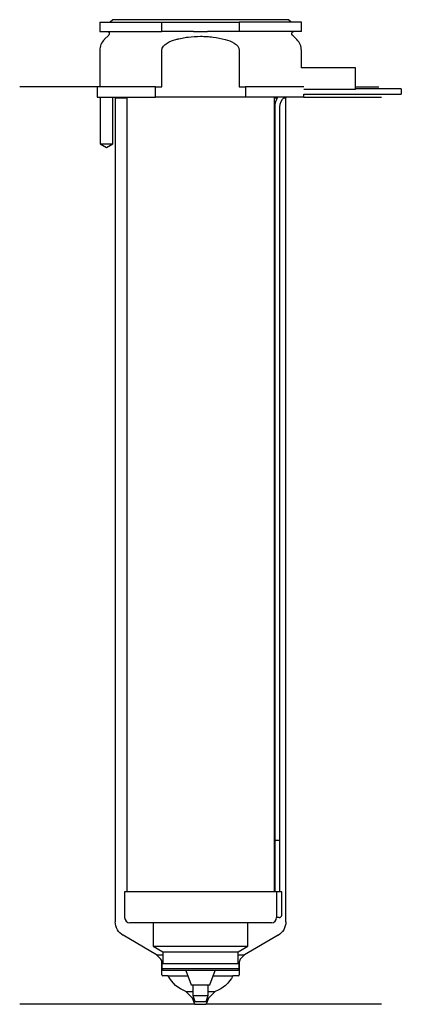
# Model space of a CAD drawing. Header units: inches. Extents: x 23 to 96, y 94 to 284.
import ezdxf

# ---------------------------------------------------------------- set-up
doc = ezdxf.new("R2010")
doc.units = ezdxf.units.IN
for name, color, linetype in [('201', 7, 'Continuous'), ('30', 7, 'Continuous'), ('32', 7, 'Continuous')]:
    doc.layers.add(name, color=color, linetype=linetype)

msp = doc.modelspace()

# ---------------------------------------------------------------- linework, layer by layer
at = {"layer": '201', "color": 113}
for p, q in [((37.53, 271.31), (22.53, 271.31)), ((37.53, 271.31), (37.53, 269.31)), ((87.53, 271.31), (92.01, 271.31)), ((38.08, 269.31), (38.08, 260.31)), ((40.58, 260.31), (40.58, 269.31)), ((40.93, 269.31), (41.03, 269.21)), ((41.03, 269.21), (43.23, 269.21)), ((41.03, 269.21), (41.03, 109.68)), ((71.83, 269.21), (72.37, 269.21)), ((73.64, 269.21), (74.03, 269.21)), ((74.03, 269.21), (74.13, 269.31)), ((74.03, 109.68), (74.03, 269.21)), ((77.53, 269.31), (92.53, 269.31)), ((38.08, 260.31), (39.33, 259.59)), ((39.33, 259.59), (40.58, 260.31)), ((49.02, 103.34), (42.53, 107.09)), ((72.53, 107.09), (66.03, 103.34)), ((49.02, 103.34), (50.22, 103.34)), ((49.73, 102.63), (49.02, 103.34)), ((64.83, 103.34), (66.03, 103.34)), ((66.03, 103.34), (65.32, 102.63)), ((50.02, 99.44), (50.02, 101.92)), ((65.03, 101.92), (65.03, 99.44)), ((51.28, 99.24), (50.22, 99.24)), ((51.28, 99.24), (55.08, 99.24)), ((59.98, 99.24), (63.78, 99.24)), ((64.83, 99.24), (63.78, 99.24)), ((54.69, 96.24), (56.03, 96.24)), ((55.99, 94.94), (54.69, 96.24)), ((59.03, 96.24), (60.36, 96.24)), ((60.36, 96.24), (59.06, 94.94)), ((56.43, 93.74), (22.53, 93.74)), ((56.43, 93.74), (55.99, 94.94)), ((55.99, 94.94), (56.2, 94.94)), ((56.43, 93.74), (58.63, 93.74)), ((59.06, 94.94), (58.63, 93.74)), ((92.53, 93.74), (58.63, 93.74)), ((58.85, 94.94), (59.06, 94.94))]:
    msp.add_line(p, q, dxfattribs=at)
at = {"layer": '201', "color": 113, "extrusion": (0, 0, -1)}
for centre, radius, start, end in [((-44.03, 109.68), 3, 300, 360), ((-71.03, 109.68), 3, 180, 240), ((-56.65, 101.91), 6, 289.0609, 333.5656), ((-58.4, 101.91), 6, 206.4344, 250.9391)]:
    msp.add_arc(centre, radius, start, end, dxfattribs=at)
at = {"layer": '201', "color": 113}
for centre, radius, start, end in [((49.02, 101.92), 1, 0, 45), ((66.03, 101.92), 1, 135, 180), ((50.22, 99.44), 0.2, 180, 270), ((64.83, 99.44), 0.2, -90, 0)]:
    msp.add_arc(centre, radius, start, end, dxfattribs=at)
at = {"layer": '30', "color": 113}
for p, q in [((40.53, 284.31), (40.03, 283.81)), ((74.53, 284.31), (40.53, 284.31)), ((75.03, 283.81), (74.53, 284.31)), ((38.03, 283.81), (38.03, 282.01)), ((38.03, 283.81), (50.03, 283.81)), ((50.03, 283.81), (65.03, 283.81)), ((50.03, 282.01), (50.03, 283.81)), ((65.03, 283.81), (65.03, 282.01)), ((77.03, 283.81), (65.03, 283.81)), ((77.03, 282.01), (77.03, 283.81)), ((38.03, 282.01), (50.03, 282.01)), ((39.76, 281.33), (38.9, 280.48)), ((56.18, 282.01), (50.03, 282.01)), ((65.03, 282.01), (58.87, 282.01)), ((77.03, 282.01), (65.03, 282.01)), ((76.15, 280.48), (75.29, 281.33)), ((38.03, 278.35), (38.03, 271.31)), ((50.03, 271.31), (50.03, 278.35)), ((65.03, 278.35), (65.03, 271.31)), ((77.03, 275.01), (77.03, 278.35)), ((37.53, 271.31), (37.53, 269.31)), ((48.81, 271.31), (37.53, 271.31)), ((48.81, 269.31), (48.81, 271.31)), ((48.81, 271.31), (50.03, 271.31)), ((65.03, 271.31), (66.24, 271.31)), ((77.49, 271.31), (66.24, 271.31)), ((66.24, 271.31), (66.24, 269.31)), ((96.38, 270.91), (87.53, 270.91)), ((96.38, 270.91), (96.38, 269.91)), ((37.53, 269.31), (48.81, 269.31)), ((38.08, 269.31), (38.08, 260.31)), ((40.58, 260.31), (40.58, 269.31)), ((43.23, 269.31), (43.23, 115.51)), ((66.24, 269.31), (48.81, 269.31)), ((77.53, 269.31), (66.24, 269.31)), ((71.83, 115.51), (71.83, 269.31)), ((77.53, 269.31), (77.53, 269.91)), ((77.53, 269.91), (96.38, 269.91)), ((71.88, 267.41), (71.88, 125.51)), ((72.88, 125.51), (72.88, 267.41)), ((38.08, 260.31), (40.58, 260.31)), ((71.88, 125.51), (72.88, 125.51)), ((71.88, 125.51), (72.88, 125.51)), ((71.88, 125.51), (71.88, 115.51)), ((72.88, 115.51), (72.88, 125.51)), ((72.2, 115.51), (42.83, 115.51)), ((42.83, 115.51), (42.83, 110.51)), ((72.2, 115.51), (72.2, 111.01)), ((73.23, 115.51), (72.2, 115.51)), ((73.23, 111.01), (73.23, 115.51)), ((71.23, 109.51), (43.83, 109.51)), ((48.38, 109.51), (48.38, 104.98)), ((66.68, 104.98), (66.68, 109.51)), ((72.73, 110.51), (72.22, 110.51)), ((48.38, 104.98), (66.68, 104.98)), ((48.38, 104.98), (50.22, 103.91)), ((64.83, 103.91), (66.68, 104.98)), ((50.22, 103.91), (50.22, 101.61)), ((50.22, 103.91), (64.83, 103.91)), ((64.83, 101.61), (64.83, 103.91)), ((50.02, 101.61), (50.02, 100.61)), ((50.02, 101.61), (65.03, 101.61)), ((65.03, 100.61), (65.03, 101.61)), ((65.03, 100.61), (50.02, 100.61)), ((50.02, 100.61), (50.32, 100.31)), ((64.73, 100.31), (50.32, 100.31)), ((54.67, 100.31), (55.73, 97.51)), ((59.33, 97.51), (60.38, 100.31)), ((64.73, 100.31), (65.03, 100.61)), ((55.73, 97.51), (59.33, 97.51)), ((56.03, 97.51), (56.03, 95.41)), ((59.03, 95.41), (59.03, 97.51)), ((56.03, 95.41), (56.43, 94.31)), ((56.03, 95.41), (59.03, 95.41)), ((58.63, 94.31), (59.03, 95.41)), ((56.43, 94.31), (58.63, 94.31))]:
    msp.add_line(p, q, dxfattribs=at)
for centre, radius, start, end in [((41.03, 278.35), 3, 135, 180), ((74.03, 278.35), 3, 0, 45), ((75.38, 267.41), 3.5, 147.1205, 180), ((72.73, 111.01), 0.5, -90, 0), ((43.83, 110.51), 1, 180, 270), ((71.23, 110.51), 1, -90, 0)]:
    msp.add_arc(centre, radius, start, end, dxfattribs=at)
at = {"layer": '30', "color": 113, "extrusion": (0, 0, -1)}
for centre, radius, start, end in [((-39.48, 281.61), 0.4, 90, 225), ((-75.58, 281.61), 0.4, -45, 90), ((-75.38, 267.41), 2.5, 0, 49.4634)]:
    msp.add_arc(centre, radius, start, end, dxfattribs=at)
at = {"layer": '30', "color": 113}
for points, knots in [([(50.03, 278.35), (50.03, 278.97), (50.53, 279.48), (51.58, 280.12), (52.16, 280.32), (52.76, 280.48)], [0, 0, 0, 0, 0.5, 0.5, 1, 1, 1, 1]), ([(52.76, 280.48), (52.95, 280.53), (53.15, 280.57), (53.54, 280.66), (53.74, 280.7), (54.33, 280.82), (54.73, 280.89), (55.92, 281.04), (56.72, 281.1), (57.73, 281.1), (57.93, 281.09), (58.33, 281.08), (58.54, 281.07), (59.14, 281.03), (59.54, 280.99), (60.74, 280.83), (61.52, 280.67), (62.3, 280.48)], [0, 0, 0, 0, 0.0625, 0.0625, 0.125, 0.125, 0.25, 0.25, 0.5, 0.5, 0.5625, 0.5625, 0.625, 0.625, 0.75, 0.75, 1, 1, 1, 1]), ([(56.18, 282.01), (56.63, 282.01), (57.08, 282.01), (57.63, 282.01), (57.75, 282.01), (57.97, 282.01), (58.08, 282.01), (58.42, 282.01), (58.64, 282.01), (58.87, 282.01)], [0, 0, 0, 0, 0.5, 0.5, 0.625, 0.625, 0.75, 0.75, 1, 1, 1, 1]), ([(62.3, 280.48), (62.89, 280.32), (63.48, 280.12), (64.53, 279.48), (65.03, 278.97), (65.03, 278.35)], [0, 0, 0, 0, 0.5, 0.5, 1, 1, 1, 1]), ([(72.2, 111.01), (72.2, 110.96), (72.2, 110.9), (72.2, 110.8), (72.21, 110.75), (72.21, 110.66), (72.21, 110.62), (72.22, 110.56), (72.22, 110.54), (72.22, 110.53), (72.22, 110.52), (72.22, 110.51)], [0, 0, 0, 0, 0.20806, 0.20806, 0.416347, 0.416347, 0.62495, 0.62495, 0.835236, 0.835236, 1, 1, 1, 1])]:
    msp.add_open_spline(points, degree=3, knots=knots, dxfattribs=at)
at = {"layer": '32', "color": 113}
for p, q in [((87.53, 275.01), (76.99, 275.01)), ((87.53, 270.81), (87.53, 275.01)), ((87.53, 270.81), (77.49, 270.81))]:
    msp.add_line(p, q, dxfattribs=at)

doc.saveas('drawing.dxf')
